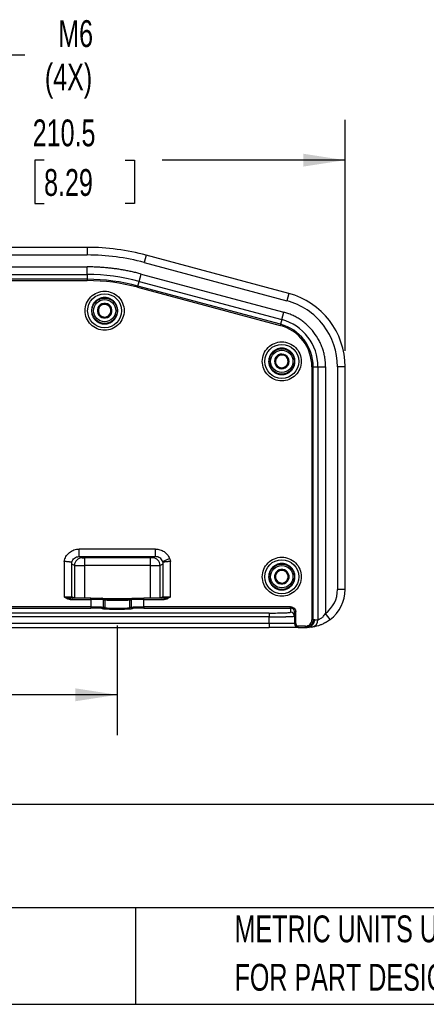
# Model space of a CAD drawing. Header units: millimetres. Extents: x 32 to 1440, y 32 to 1048.
# Tile 4 of 30: x 557 to 718, y 32 to 420. Entities that reach past the tile are written whole.
import ezdxf

# ---------------------------------------------------------------- set-up
doc = ezdxf.new("R2010")
doc.units = ezdxf.units.MM
doc.header["$LTSCALE"] = 5
doc.layers.add('DIMENSIONS', color=140, linetype='Continuous', lineweight=25)
doc.layers.add('TEXT', color=140, linetype='Continuous', lineweight=25)
doc.styles.add('SLDTEXTSTYLE0', font='TXT', dxfattribs={"width": 0.7})
doc.dimstyles.new('SLDDIMSTYLE0', dxfattribs={"dimtxt": 10.790039, "dimasz": 16.51, "dimexe": 0, "dimexo": 0.0625, "dimgap": 2.69751, "dimtad": 0, "dimtih": 1, "dimtoh": 1, "dimrnd": 1e-09, "dimzin": 4, "dimdsep": 46, "dimtxsty": 'SLDTEXTSTYLE0', "dimsah": 1, "dimcen": 0.09, "dimadec": 0, "dimazin": 1, "dimtfac": 1, "dimtofl": 0, "dimtmove": 0, "dimatfit": 3, "dimfxl": 0, "dimfrac": 2, "dimtolj": 1, "dimtzin": 12, "dimarcsym": 0})
doc.dimstyles.new('SLDDIMSTYLE6', dxfattribs={"dimtxt": 10.790039, "dimasz": 16.51, "dimexe": 0, "dimexo": 0.0625, "dimgap": 2.69751, "dimtad": 0, "dimtih": 1, "dimtoh": 1, "dimrnd": 1e-09, "dimzin": 12, "dimdsep": 46, "dimtxsty": 'SLDTEXTSTYLE0', "dimsah": 1, "dimcen": 0.09, "dimadec": 0, "dimazin": 3, "dimtfac": 1, "dimtofl": 0, "dimtmove": 0, "dimatfit": 3, "dimfxl": 0, "dimfrac": 2, "dimtolj": 1, "dimtzin": 12, "dimarcsym": 0})
doc.dimstyles.new('SLDDIMSTYLE7', dxfattribs={"dimtxt": 10.790039, "dimasz": 16.51, "dimexe": 0, "dimexo": 0.0625, "dimgap": 2.69751, "dimtad": 0, "dimtih": 1, "dimtoh": 1, "dimrnd": 1e-09, "dimzin": 12, "dimdsep": 46, "dimtxsty": 'SLDTEXTSTYLE0', "dimsah": 1, "dimcen": 0, "dimadec": 0, "dimazin": 3, "dimtfac": 1, "dimtofl": 0, "dimtmove": 0, "dimatfit": 3, "dimfxl": 0, "dimfrac": 2, "dimtolj": 1, "dimtzin": 12, "dimarcsym": 0})

# ---------------------------------------------------------------- blocks, each defined once
blk = doc.blocks.new('SW_NOTE_0_2')
at = {"layer": 'TEXT', "color": 0, "insert": (0, 10.23), "char_height": 7.9375, "attachment_point": 1, "style": 'SLDTEXTSTYLE0'}
blk.add_mtext('IDEM CONTROL PANEL, TWO-HAND SAFETY, DIE-CAST ALUMINUM, (2) TOUCH SWITCHES, ZERO FORCE, BLACK/BLACK, LED,', dxfattribs=at)
blk = doc.blocks.new('SW_NOTE_0_8')
at = {"layer": 'TEXT', "color": 0, "char_height": 10.5833, "attachment_point": 1, "style": 'SLDTEXTSTYLE0'}
for s, insert in [('METRIC UNITS USED', (0, 13.64)), ('FOR PART DESIGN', (0, -5.47))]:
    blk.add_mtext(s, dxfattribs=dict(at, insert=insert))
blk = doc.blocks.new('_D_16')
at = {"layer": 'DIMENSIONS'}
for p, q in [((475.56, 298.17), (475.56, 380.83)), ((686.06, 289.74), (686.06, 380.83)), ((475.56, 364.95), (552.52, 364.95)), ((567.14, 364.95), (563.51, 364.95)), ((563.51, 364.95), (563.51, 347.8)), ((599.2, 364.95), (602.82, 364.95)), ((602.82, 364.95), (602.82, 347.8)), ((686.06, 364.95), (613.82, 364.95)), ((563.51, 347.8), (567.14, 347.8)), ((602.82, 347.8), (599.2, 347.8))]:
    blk.add_line(p, q, dxfattribs=at)
for points in [[(475.56, 364.95), (492.07, 362.41), (492.07, 367.49)], [(686.06, 364.95), (669.55, 367.49), (669.55, 362.41)]]:
    blk.add_solid(points, dxfattribs=at)
at = {"layer": 'DIMENSIONS', "char_height": 10.583, "attachment_point": 1, "style": 'SLDTEXTSTYLE0'}
for s, insert in [('210.5', (562.65, 381.01)), ('8.29', (567.14, 361.44))]:
    blk.add_mtext(s, dxfattribs=dict(at, insert=insert))
blk = doc.blocks.new('_D_17')
at = {"layer": 'DIMENSIONS'}
for p, q in [((476.72, 288.02), (531.72, 406.57)), ((531.72, 406.57), (559.5, 406.57))]:
    blk.add_line(p, q, dxfattribs=at)
blk.add_solid([(476.72, 288.02), (485.97, 301.93), (481.36, 304.07)], dxfattribs=at)
at = {"layer": 'DIMENSIONS', "char_height": 10.583, "attachment_point": 1, "style": 'SLDTEXTSTYLE0'}
for s, insert in [('M6', (572.73, 420.21)), ('(4X)', (567.44, 403.06))]:
    blk.add_mtext(s, dxfattribs=dict(at, insert=insert))
blk = doc.blocks.new('_D_18')
at = {"layer": 'DIMENSIONS'}
for p, q in [((286.06, 181.27), (286.06, 138.05)), ((596.06, 181.27), (596.06, 138.05)), ((286.06, 153.92), (408.82, 153.92)), ((423.44, 153.92), (419.82, 153.92)), ((419.82, 153.92), (419.82, 136.77)), ((464.48, 153.92), (468.1, 153.92)), ((468.1, 153.92), (468.1, 136.77)), ((596.06, 153.92), (479.1, 153.92)), ((419.82, 136.77), (423.44, 136.77)), ((468.1, 136.77), (464.48, 136.77))]:
    blk.add_line(p, q, dxfattribs=at)
for points in [[(286.06, 153.92), (302.57, 151.38), (302.57, 156.46)], [(596.06, 153.92), (579.55, 156.46), (579.55, 151.38)]]:
    blk.add_solid(points, dxfattribs=at)
at = {"layer": 'DIMENSIONS', "char_height": 10.583, "attachment_point": 1, "style": 'SLDTEXTSTYLE0'}
for s, insert in [('310.0', (423.44, 169.98)), ('12.20', (423.44, 150.42))]:
    blk.add_mtext(s, dxfattribs=dict(at, insert=insert))

msp = doc.modelspace()

# ---------------------------------------------------------------- linework, layer by layer
for p, q in [((584.209663, 330.525035), (297.907113, 330.525035)), ((584.209663, 330.525035), (584.209663, 327.525035)), ((297.907113, 327.525035), (584.209663, 327.525035)), ((607.503377, 327.458359), (606.72692, 324.560582)), ((663.822959, 312.367572), (607.503377, 327.458359)), ((297.907113, 322.822101), (584.209663, 322.822101)), ((584.209663, 319.823928), (584.209663, 322.822101)), ((606.72692, 324.560582), (663.046502, 309.469795)), ((297.907113, 319.823928), (584.209663, 319.823928)), ((584.209663, 319.823928), (584.209663, 317.916481)), ((604.733727, 317.121884), (605.509711, 320.017896)), ((605.509711, 320.017896), (661.829293, 304.92711)), ((584.209663, 317.916481), (297.907113, 317.916481)), ((297.907113, 317.416786), (584.209663, 317.416786)), ((584.209663, 317.916481), (584.209663, 317.416786)), ((604.240043, 315.279431), (604.110713, 314.796763)), ((604.240043, 315.279431), (604.733727, 317.121884)), ((660.559626, 300.188645), (604.240043, 315.279431)), ((604.733727, 317.121884), (661.053309, 302.031098)), ((604.110713, 314.796763), (660.430295, 299.705976)), ((663.822959, 312.367572), (663.046502, 309.469795)), ((661.053309, 302.031098), (661.829293, 304.92711)), ((660.559626, 300.188645), (660.430295, 299.705976)), ((661.053309, 302.031098), (660.559626, 300.188645)), ((672.950139, 283.389798), (672.950139, 183.525035)), ((673.449834, 283.389798), (672.950139, 283.389798)), ((673.449834, 183.525035), (673.449834, 283.389798)), ((673.449834, 283.389798), (675.357282, 283.389798)), ((675.357282, 283.389798), (675.357282, 183.595738)), ((675.357282, 283.389798), (678.355454, 283.389798)), ((678.355454, 283.389798), (678.355454, 185.998607)), ((683.058388, 283.389798), (683.058388, 195.525035)), ((686.058388, 283.389798), (683.058388, 283.389798)), ((686.058388, 195.525035), (686.058388, 283.389798)), ((611.152737, 211.469724), (580.964039, 211.469724)), ((580.964039, 208.471552), (580.964039, 211.469724)), ((611.152737, 208.471552), (611.152737, 211.469724)), ((575.058388, 206.567801), (575.058388, 192.525035)), ((578.058388, 192.525035), (578.058388, 206.193237)), ((580.964039, 208.471552), (611.152737, 208.471552)), ((580.964039, 208.471552), (582.127337, 208.007226)), ((608.993245, 207.975348), (583.123531, 207.975348)), ((583.123531, 207.975348), (583.123531, 204.977176)), ((608.993245, 207.975348), (608.993245, 204.977176)), ((611.152737, 208.471552), (609.989439, 208.007226)), ((613.957617, 206.592936), (616.731586, 207.700156)), ((614.058388, 206.193237), (614.058388, 192.525035)), ((617.058388, 192.525035), (617.058388, 206.567801)), ((579.138753, 205.009053), (578.058388, 205.440277)), ((579.138753, 205.009053), (579.138753, 192.095638)), ((608.993245, 204.977176), (583.123531, 204.977176)), ((583.123531, 204.977176), (583.123531, 192.025035)), ((608.993245, 204.977176), (608.993245, 192.025035)), ((614.058388, 205.440276), (612.978023, 205.009053)), ((612.978023, 192.095638), (612.978023, 205.009053)), ((686.058388, 195.525035), (683.058388, 195.525035)), ((575.058388, 192.525035), (578.058388, 192.525035)), ((577.507878, 192.025035), (577.507878, 191.525035)), ((585.582746, 192.025035), (577.507878, 192.025035)), ((577.507878, 191.525035), (585.582746, 191.525035)), ((579.138753, 192.095638), (578.063727, 192.52473)), ((578.37673, 192.06169), (578.560298, 192.025037)), ((579.138753, 192.095638), (579.143535, 192.025035)), ((585.582746, 191.525035), (585.582746, 192.025035)), ((585.582746, 191.525035), (585.582746, 188.645124)), ((590.455506, 191.525035), (585.582746, 191.525035)), ((590.203599, 191.984067), (601.913177, 191.984067)), ((590.764671, 191.762841), (590.250976, 191.96788)), ((590.56372, 188.501676), (590.56372, 191.503505)), ((590.56372, 191.503505), (591.077415, 191.298466)), ((591.077415, 191.298466), (591.077415, 188.296637)), ((596.058388, 191.622836), (596.058388, 191.123141)), ((601.039362, 191.298466), (601.553056, 191.503505)), ((601.039362, 188.296637), (601.039362, 191.298466)), ((601.8658, 191.96788), (601.352105, 191.762841)), ((601.553056, 191.503505), (601.553056, 188.501676)), ((606.53403, 191.525035), (601.66127, 191.525035)), ((606.53403, 191.525035), (606.53403, 192.025035)), ((614.608898, 192.025035), (606.53403, 192.025035)), ((606.53403, 188.645124), (606.53403, 191.525035)), ((606.53403, 191.525035), (614.608898, 191.525035)), ((612.978023, 192.095638), (612.973241, 192.025035)), ((614.053049, 192.52473), (612.978023, 192.095638)), ((614.05839, 192.525035), (614.053049, 192.52473)), ((614.058388, 192.525035), (617.058388, 192.525035)), ((614.608898, 192.025035), (614.608898, 191.525035)), ((585.582746, 188.645124), (520.558388, 188.645124)), ((520.558388, 188.145428), (585.582746, 188.145428)), ((585.582746, 188.645124), (585.582746, 188.145428)), ((590.065622, 188.001981), (590.579317, 187.796942)), ((591.077415, 188.296637), (590.56372, 188.501676)), ((596.058388, 188.121312), (596.058388, 187.621617)), ((601.553056, 188.501676), (601.039362, 188.296637)), ((601.537459, 187.796942), (602.051154, 188.001981)), ((664.558388, 188.645124), (606.53403, 188.645124)), ((606.53403, 188.645124), (606.53403, 188.145428)), ((606.53403, 188.145428), (664.558388, 188.145428)), ((664.558388, 188.145428), (664.558388, 188.645124)), ((664.558388, 188.145428), (664.558388, 186.484255)), ((666.058388, 186.643905), (666.058388, 182.025035)), ((666.058388, 186.643905), (666.558388, 186.643905)), ((666.558388, 182.025035), (666.558388, 186.643905)), ((656.058388, 186.187428), (529.058388, 186.187428)), ((656.058388, 184.688342), (529.058388, 184.688342)), ((656.058388, 186.187428), (656.058388, 184.688342)), ((656.058388, 182.025035), (656.058388, 184.688342)), ((673.449834, 183.525035), (672.950139, 183.525035)), ((674.05656, 183.525035), (673.449834, 183.525035)), ((680.179721, 183.617), (678.355454, 185.998607)), ((656.058388, 182.025035), (529.058388, 182.025035)), ((529.058388, 180.525035), (656.058388, 180.525035)), ((666.058388, 182.025035), (656.058388, 182.025035)), ((656.058388, 182.025035), (656.058388, 180.525035)), ((666.558388, 182.025035), (666.058388, 182.025035)), ((670.448615, 181.025035), (667.558388, 181.025035)), ((667.558388, 180.525035), (667.558388, 181.025035)), ((667.558388, 180.525035), (670.448615, 180.525035)), ((670.448615, 180.525035), (670.448615, 181.025035)), ((670.448615, 180.525035), (671.058388, 180.525035)), ((671.058388, 180.525035), (671.6036, 180.575055)), ((671.603945, 180.575119), (671.852622, 180.546093))]:
    msp.add_line(p, q)
at = {"flags": 128}
for points in [[(590.142256, 191.997485), (590.162983, 191.993859), (590.250976, 191.96788)], [(601.8658, 191.96788), (601.953793, 191.993859), (602.051154, 192.0032)]]:
    msp.add_lwpolyline(points, dxfattribs=at)
for centre, radius in [((591.058388, 305.525035), 6.7), ((591.058388, 305.525035), 5), ((591.058388, 305.525035), 4.4), ((661.058388, 285.525035), 6.7), ((661.058388, 285.525035), 5), ((661.058388, 285.525035), 4.4), ((661.058388, 200.525035), 6.7), ((661.058388, 200.525035), 5), ((661.058388, 200.525035), 4.4)]:
    msp.add_circle(centre, radius)
for centre, radius, start, end in [((584.209663, 240.525035), 90, 75, 90), ((584.209663, 240.525035), 79.298894, 75, 90), ((584.209663, 240.525035), 77.391446, 75, 90), ((656.058388, 283.389798), 30, 0, 75), ((591.058388, 305.525035), 2.886751, 96.98986306, 156.98986306), ((591.058388, 305.525035), 2.5, 126.98986306, 186.98986306), ((591.058388, 305.525035), 2.5, 66.98986306, 126.98986306), ((591.058388, 305.525035), 2.886751, 36.98986306, 96.98986306), ((591.058388, 305.525035), 2.5, 6.98986306, 66.98986306), ((591.058388, 305.525035), 2.886751, 336.98986306, 36.98986306), ((591.058388, 305.525035), 2.886751, 156.98986306, 216.98986306), ((591.058388, 305.525035), 2.5, 186.98986306, 246.98986306), ((591.058388, 305.525035), 2.886751, 216.98986306, 276.98986306), ((591.058388, 305.525035), 2.5, 246.98986306, 306.98986306), ((591.058388, 305.525035), 2.886751, 276.98986306, 336.98986306), ((591.058388, 305.525035), 2.5, 306.98986306, 6.98986306), ((656.058388, 283.389798), 17.391446, 0, 75), ((656.058388, 283.389798), 19.298894, 0, 75), ((661.058388, 285.525035), 2.886751, 118.78150508, 178.78150508), ((661.058388, 285.525035), 2.5, 88.78150508, 148.78150508), ((661.058388, 285.525035), 2.886751, 58.78150508, 118.78150508), ((661.058388, 285.525035), 2.5, 28.78150508, 88.78150508), ((661.058388, 285.525035), 2.886751, 358.78150508, 58.78150508), ((661.058388, 285.525035), 2.886751, 178.78150508, 238.78150508), ((661.058388, 285.525035), 2.5, 148.78150508, 208.78150508), ((661.058388, 285.525035), 2.5, 208.78150508, 268.78150508), ((661.058388, 285.525035), 2.5, 268.78150508, 328.78150508), ((661.058388, 285.525035), 2.886751, 298.78150508, 358.78150508), ((661.058388, 285.525035), 2.5, 328.78150508, 28.78150508), ((661.058388, 285.525035), 2.886751, 238.78150508, 298.78150508), ((582.142844, 205.003168), 3.004097, 90.29576786, 179.88776178), ((609.973932, 205.003168), 3.004097, 0.11223822, 89.70423214), ((661.058388, 200.525035), 2.886751, 96.98986306, 156.98986306), ((661.058388, 200.525035), 2.5, 126.98986306, 186.98986306), ((661.058388, 200.525035), 2.5, 66.98986306, 126.98986306), ((661.058388, 200.525035), 2.886751, 36.98986306, 96.98986306), ((661.058388, 200.525035), 2.5, 6.98986306, 66.98986306), ((661.058388, 200.525035), 2.886751, 336.98986306, 36.98986306), ((661.058388, 200.525035), 2.886751, 156.98986306, 216.98986306), ((661.058388, 200.525035), 2.5, 186.98986306, 246.98986306), ((661.058388, 200.525035), 2.886751, 216.98986306, 276.98986306), ((661.058388, 200.525035), 2.5, 246.98986306, 306.98986306), ((661.058388, 200.525035), 2.886751, 276.98986306, 336.98986306), ((661.058388, 200.525035), 2.5, 306.98986306, 6.98986306), ((671.058388, 195.525035), 15, 307.45144304, 0), ((578.558388, 192.525035), 0.5, 180, 270), ((590.065858, 191.505708), 0.497867, 359.74645345, 68.17192858), ((590.579856, 191.300873), 0.497564, 359.72276528, 68.19561675), ((601.537224, 191.300669), 0.497867, 111.82807142, 180.25354655), ((602.050615, 191.505913), 0.497564, 111.80438325, 180.27723472), ((613.558388, 192.525035), 0.5, 270, 0), ((590.063038, 188.502657), 0.500683, 270.29576786, 359.8877618), ((590.576733, 188.297618), 0.500683, 270.29576786, 359.88776178), ((601.540043, 188.297618), 0.500683, 180.11223822, 269.70423214), ((602.053738, 188.502657), 0.500683, 180.11223822, 269.70423214), ((664.558845, 184.984711), 1.499543, 0.01746216, 90.01745152), ((671.057186, 183.524238), 2.999375, 280.49653239, 0.01522425), ((672.358449, 183.594492), 2.998833, 276.23783649, 0.02380405), ((667.558388, 182.025035), 1.5, 180, 270)]:
    msp.add_arc(centre, radius, start, end)
for points in [[(606.72692, 324.560582), (599.383053, 326.528365), (591.812594, 327.525035), (584.209663, 327.525035)], [(604.110713, 314.796763), (597.620106, 316.535916), (590.929234, 317.416786), (584.209663, 317.416786)], [(590.707088, 308.390331), (590.322794, 308.10085), (589.554204, 307.52189), (588.785614, 306.942929), (588.401319, 306.653448)], [(593.715457, 304.396621), (593.656907, 304.87417), (593.539807, 305.829269), (593.422707, 306.784368), (593.364157, 307.261917)], [(588.401319, 306.653448), (588.459869, 306.175899), (588.576969, 305.2208), (588.694069, 304.265702), (588.752619, 303.788152)], [(588.752619, 303.788152), (589.195463, 303.600083), (590.081153, 303.223945), (590.966843, 302.847807), (591.409688, 302.659738)], [(591.409688, 302.659738), (591.793982, 302.949219), (592.562572, 303.52818), (593.331162, 304.10714), (593.715457, 304.396621)], [(659.668502, 288.055163), (659.419133, 287.643706), (658.920396, 286.820792), (658.421658, 285.997879), (658.172289, 285.586422)], [(662.5546, 287.993776), (662.073584, 288.004007), (661.111551, 288.024469), (660.149518, 288.044932), (659.668502, 288.055163)], [(663.944487, 285.463647), (663.712839, 285.885335), (663.249543, 286.728712), (662.786248, 287.572088), (662.5546, 287.993776)], [(658.172289, 285.586422), (658.403937, 285.164734), (658.867233, 284.321358), (659.330528, 283.477982), (659.562176, 283.056294)], [(659.562176, 283.056294), (660.043192, 283.046062), (661.005225, 283.0256), (661.967258, 283.005138), (662.448274, 282.994906)], [(578.058388, 206.193237), (578.058388, 206.228211), (578.054352, 206.246444), (578.045359, 206.24761)], [(614.071407, 206.247608), (614.040584, 206.364914), (614.002574, 206.480305), (613.957617, 206.592936)], [(614.071417, 206.24761), (614.062424, 206.246444), (614.058388, 206.228211), (614.058388, 206.193237)], [(616.731586, 207.700156), (616.877456, 207.3347), (616.987082, 206.954845), (617.058388, 206.567801)], [(660.707088, 203.390331), (660.322794, 203.10085), (659.554204, 202.52189), (658.785614, 201.942929), (658.401319, 201.653448)], [(663.364157, 202.261917), (662.921313, 202.449986), (662.035623, 202.826124), (661.149933, 203.202262), (660.707088, 203.390331)], [(663.715457, 199.396621), (663.656907, 199.87417), (663.539807, 200.829269), (663.422707, 201.784368), (663.364157, 202.261917)], [(658.401319, 201.653448), (658.459869, 201.175899), (658.576969, 200.2208), (658.694069, 199.265702), (658.752619, 198.788152)], [(661.409688, 197.659738), (661.793982, 197.949219), (662.562572, 198.52818), (663.331162, 199.10714), (663.715457, 199.396621)], [(678.355454, 185.998607), (681.319681, 188.26915), (683.058388, 191.791135), (683.058388, 195.525035)], [(590.56372, 191.503505), (590.543555, 191.510682), (590.507368, 191.517858), (590.455506, 191.525035)], [(601.66127, 191.525035), (601.609408, 191.517858), (601.573221, 191.510682), (601.553056, 191.503505)], [(602.051154, 192.0032), (602.069562, 192.010548), (602.102807, 192.01785), (602.150561, 192.025035)], [(674.05656, 183.525035), (674.491417, 183.525035), (674.926265, 183.548741), (675.357282, 183.595738)]]:
    msp.add_open_spline(points, degree=3)
for points, knots in [([(605.509711, 320.017896), (605.220121, 320.094518), (604.641111, 320.247717), (603.769709, 320.465453), (602.89657, 320.674254), (602.021462, 320.873265), (601.144447, 321.062713), (600.26551, 321.242538), (599.384654, 321.412755), (598.501879, 321.573361), (597.617184, 321.724357), (596.73057, 321.865743), (595.842036, 321.997518), (594.655234, 322.160339), (593.169017, 322.339608), (591.382167, 322.515636), (589.592716, 322.652732), (587.800671, 322.749946), (586.006031, 322.810827), (584.808646, 322.818342), (584.209663, 322.822101)], [0, 0, 0, 0, 0.0417105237, 0.0833965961, 0.1250631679, 0.1667151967, 0.2083576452, 0.2499954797, 0.291633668, 0.3332771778, 0.3749309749, 0.4166000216, 0.4582892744, 0.5000036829, 0.583399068, 0.6667164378, 0.74999548, 0.8332759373, 0.9165975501, 1, 1, 1, 1]), ([(591.058388, 297.825035), (589.016279, 297.825035), (587.057655, 298.636323), (584.169677, 301.524302), (583.358388, 303.482925), (583.358388, 307.567144), (584.169677, 309.525768), (587.057655, 312.413746), (589.016279, 313.225035), (591.058388, 313.225035)], [0, 0, 0, 0, 0.25, 0.25, 0.5, 0.5, 0.75, 0.75, 1, 1, 1, 1]), ([(591.058388, 313.225035), (593.100497, 313.225035), (595.059121, 312.413746), (597.947099, 309.525768), (598.758388, 307.567144), (598.758388, 303.482925), (597.947099, 301.524302), (595.059121, 298.636323), (593.100497, 297.825035), (591.058388, 297.825035)], [0, 0, 0, 0, 0.25, 0.25, 0.5, 0.5, 0.75, 0.75, 1, 1, 1, 1]), ([(591.058388, 310.725035), (590.979045, 310.723993), (590.820504, 310.721912), (590.583239, 310.705012), (590.3469, 310.678006), (590.024416, 310.625859), (589.619264, 310.530541), (589.134852, 310.365275), (588.662321, 310.150203), (588.050836, 309.793017), (587.355095, 309.228141), (586.679752, 308.396593), (586.196926, 307.464648), (585.918317, 306.495502), (585.829295, 305.525035), (585.918317, 304.554567), (586.196926, 303.585421), (586.679752, 302.653476), (587.355095, 301.821929), (588.050699, 301.257162), (588.662164, 300.899949), (589.134525, 300.684915), (589.619099, 300.51961), (590.049907, 300.418095), (590.425137, 300.360648), (590.741138, 300.33058), (590.952559, 300.326885), (591.058388, 300.325035)], [0, 0, 0, 0, 0.0145860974, 0.0291456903, 0.0437093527, 0.0583076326, 0.0891876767, 0.1200998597, 0.1522675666, 0.1844675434, 0.2501169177, 0.3157662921, 0.3800514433, 0.4417706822, 0.5000018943, 0.5582331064, 0.6199523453, 0.6842374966, 0.7498868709, 0.8155362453, 0.8477039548, 0.8799039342, 0.9107839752, 0.9416961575, 0.9611356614, 0.9805460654, 1, 1, 1, 1]), ([(590.707088, 308.390331), (591.147975, 308.203093), (591.590495, 308.015162), (592.480751, 307.637085), (592.923271, 307.449154), (593.364157, 307.261917)], [0, 0, 0, 0, 0.5, 0.5, 1, 1, 1, 1]), ([(591.058388, 300.325035), (591.137731, 300.326076), (591.296272, 300.328157), (591.533537, 300.345058), (591.769876, 300.372063), (592.09236, 300.42421), (592.497512, 300.519529), (592.981924, 300.684794), (593.454455, 300.899866), (594.06594, 301.257052), (594.761681, 301.821928), (595.437024, 302.653476), (595.91985, 303.585421), (596.198459, 304.554567), (596.287481, 305.525035), (596.198459, 306.495502), (595.91985, 307.464648), (595.437024, 308.396593), (594.761681, 309.228141), (594.066077, 309.792907), (593.454612, 310.15012), (592.982251, 310.365155), (592.497677, 310.530459), (592.066869, 310.631974), (591.691639, 310.689421), (591.375638, 310.719489), (591.164217, 310.723185), (591.058388, 310.725035)], [0, 0, 0, 0, 0.0145860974, 0.0291456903, 0.0437093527, 0.0583076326, 0.0891876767, 0.1200998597, 0.1522675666, 0.1844675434, 0.2501169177, 0.3157662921, 0.3800514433, 0.4417706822, 0.5000018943, 0.5582331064, 0.6199523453, 0.6842374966, 0.7498868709, 0.8155362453, 0.8477039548, 0.8799039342, 0.9107839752, 0.9416961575, 0.9611356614, 0.9805460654, 1, 1, 1, 1]), ([(683.058388, 283.389798), (683.058388, 289.33319), (681.097036, 295.111146), (673.86082, 304.541567), (668.787379, 307.931532), (663.046502, 309.469795)], [0, 0, 0, 0, 0.5, 0.5, 1, 1, 1, 1]), ([(678.355454, 283.389798), (678.354642, 283.534818), (678.353019, 283.824698), (678.339866, 284.25917), (678.318863, 284.692999), (678.289244, 285.126185), (678.251213, 285.558727), (678.204717, 285.990625), (678.149766, 286.421883), (678.019694, 287.305355), (677.755818, 288.632371), (677.254355, 290.390456), (676.604497, 292.118059), (675.531751, 294.375844), (673.832797, 297.028582), (671.710289, 299.356093), (669.807103, 300.97667), (668.30672, 302.051423), (666.73818, 302.990978), (665.394677, 303.653313), (664.30457, 304.112239), (663.490924, 304.417307), (662.666534, 304.692696), (662.108522, 304.84893), (661.829293, 304.92711)], [0, 0, 0, 0, 0.0149126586, 0.0298089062, 0.0446943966, 0.0595747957, 0.0744557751, 0.0893430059, 0.104242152, 0.1191588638, 0.1811704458, 0.2432001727, 0.3069641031, 0.3707459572, 0.5000027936, 0.6292596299, 0.693023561, 0.7568054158, 0.8188169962, 0.8808467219, 0.9106542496, 0.9404187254, 0.9701855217, 1, 1, 1, 1]), ([(672.950139, 283.389798), (672.950139, 287.108105), (671.723077, 290.722912), (667.195953, 296.622776), (664.021904, 298.743607), (660.430295, 299.705976)], [0, 0, 0, 0, 0.5, 0.5, 1, 1, 1, 1]), ([(661.058388, 277.825035), (659.016279, 277.825035), (657.057655, 278.636323), (654.169677, 281.524302), (653.358388, 283.482925), (653.358388, 287.567144), (654.169677, 289.525768), (657.057655, 292.413746), (659.016279, 293.225035), (661.058388, 293.225035)], [0, 0, 0, 0, 0.25, 0.25, 0.5, 0.5, 0.75, 0.75, 1, 1, 1, 1]), ([(661.058388, 293.225035), (663.100497, 293.225035), (665.059121, 292.413746), (667.947099, 289.525768), (668.758388, 287.567144), (668.758388, 283.482925), (667.947099, 281.524302), (665.059121, 278.636323), (663.100497, 277.825035), (661.058388, 277.825035)], [0, 0, 0, 0, 0.25, 0.25, 0.5, 0.5, 0.75, 0.75, 1, 1, 1, 1]), ([(661.058388, 290.725035), (660.979045, 290.723993), (660.820504, 290.721912), (660.583239, 290.705012), (660.3469, 290.678006), (660.024416, 290.625859), (659.619264, 290.530541), (659.134852, 290.365275), (658.662321, 290.150203), (658.050836, 289.793017), (657.355095, 289.228141), (656.679752, 288.396593), (656.196926, 287.464648), (655.918317, 286.495502), (655.829295, 285.525035), (655.918317, 284.554567), (656.196926, 283.585421), (656.679752, 282.653476), (657.355095, 281.821929), (658.050699, 281.257162), (658.662164, 280.899949), (659.134525, 280.684915), (659.619099, 280.51961), (660.049907, 280.418095), (660.425137, 280.360648), (660.741138, 280.33058), (660.952559, 280.326885), (661.058388, 280.325035)], [0, 0, 0, 0, 0.0145860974, 0.0291456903, 0.0437093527, 0.0583076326, 0.0891876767, 0.1200998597, 0.1522675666, 0.1844675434, 0.2501169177, 0.3157662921, 0.3800514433, 0.4417706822, 0.5000018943, 0.5582331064, 0.6199523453, 0.6842374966, 0.7498868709, 0.8155362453, 0.8477039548, 0.8799039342, 0.9107839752, 0.9416961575, 0.9611356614, 0.9805460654, 1, 1, 1, 1]), ([(661.058388, 280.325035), (661.137731, 280.326076), (661.296272, 280.328157), (661.533537, 280.345058), (661.769876, 280.372063), (662.09236, 280.42421), (662.497512, 280.519529), (662.981924, 280.684794), (663.454455, 280.899866), (664.06594, 281.257052), (664.761681, 281.821928), (665.437024, 282.653476), (665.91985, 283.585421), (666.198459, 284.554567), (666.287481, 285.525035), (666.198459, 286.495502), (665.91985, 287.464648), (665.437024, 288.396593), (664.761681, 289.228141), (664.066077, 289.792907), (663.454612, 290.15012), (662.982251, 290.365155), (662.497677, 290.530459), (662.066869, 290.631974), (661.691639, 290.689421), (661.375638, 290.719489), (661.164217, 290.723185), (661.058388, 290.725035)], [0, 0, 0, 0, 0.0145860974, 0.0291456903, 0.0437093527, 0.0583076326, 0.0891876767, 0.1200998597, 0.1522675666, 0.1844675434, 0.2501169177, 0.3157662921, 0.3800514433, 0.4417706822, 0.5000018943, 0.5582331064, 0.6199523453, 0.6842374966, 0.7498868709, 0.8155362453, 0.8477039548, 0.8799039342, 0.9107839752, 0.9416961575, 0.9611356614, 0.9805460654, 1, 1, 1, 1]), ([(663.944487, 285.463647), (663.696221, 285.05401), (663.447035, 284.642855), (662.945726, 283.815699), (662.696541, 283.404544), (662.448274, 282.994906)], [0, 0, 0, 0, 0.5, 0.5, 1, 1, 1, 1]), ([(575.05839, 206.5678), (575.184053, 207.249619), (575.429278, 207.908916), (576.130498, 209.104869), (576.586112, 209.641307), (577.65388, 210.527525), (578.265683, 210.877228), (579.573048, 211.348344), (580.268195, 211.469724), (580.964039, 211.469724)], [0, 0, 0, 0, 0.25, 0.25, 0.5, 0.5, 0.75, 0.75, 1, 1, 1, 1]), ([(611.152737, 211.469724), (611.749794, 211.469724), (612.346429, 211.380591), (613.486998, 211.03184), (614.030747, 210.772267), (615.017722, 210.105379), (615.460819, 209.69815), (616.20756, 208.771666), (616.511095, 208.252564), (616.731586, 207.700156)], [0, 0, 0, 0, 0.25, 0.25, 0.5, 0.5, 0.75, 0.75, 1, 1, 1, 1]), ([(578.045359, 206.24761), (578.038898, 206.248467), (578.025787, 206.250205), (577.992319, 206.254733), (577.947536, 206.260693), (577.889692, 206.268231), (577.81837, 206.277306), (577.732865, 206.287931), (577.632652, 206.300102), (577.517277, 206.31382), (577.386415, 206.329086), (577.239853, 206.345894), (577.017057, 206.371118), (576.66399, 206.410204), (576.17357, 206.461196), (575.682966, 206.509197), (575.316067, 206.543909), (575.125692, 206.56156), (575.058388, 206.567801)], [0, 0, 0, 0, 0.0396582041, 0.0804710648, 0.1224410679, 0.1655704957, 0.2098614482, 0.2553158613, 0.3019355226, 0.3497220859, 0.3986770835, 0.4488019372, 0.5000979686, 0.6099766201, 0.7496995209, 0.8709059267, 0.9543608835, 1, 1, 1, 1]), ([(578.045417, 206.247595), (578.128803, 206.564566), (578.264875, 206.867472), (578.629257, 207.412644), (578.856949, 207.655179), (579.380146, 208.053607), (579.675231, 208.209886), (580.301563, 208.419216), (580.63256, 208.472548), (580.964039, 208.471552)], [0, 0, 0, 0, 0.25, 0.25, 0.5, 0.5, 0.75, 0.75, 1, 1, 1, 1]), ([(582.127337, 208.007226), (582.148889, 207.998623), (582.265646, 207.990356), (582.630237, 207.97869), (582.876241, 207.975348), (583.123531, 207.975348)], [0, 0, 0, 0, 0.5, 0.5, 1, 1, 1, 1]), ([(609.989439, 208.007226), (609.986083, 208.006188), (609.979396, 208.00412), (609.959385, 208.001077), (609.932092, 207.998103), (609.883835, 207.99413), (609.802414, 207.989366), (609.673025, 207.984374), (609.519183, 207.980297), (609.34953, 207.977445), (609.172185, 207.975663), (609.052919, 207.975453), (608.993245, 207.975348)], [0, 0, 0, 0, 0.0605237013, 0.120602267, 0.1807222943, 0.2413693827, 0.3706223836, 0.5002115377, 0.6294353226, 0.7589961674, 0.8794146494, 1, 1, 1, 1]), ([(613.957617, 206.592936), (613.737125, 207.145345), (613.345936, 207.62823), (612.353493, 208.292936), (611.754326, 208.47336), (611.152737, 208.471552)], [0, 0, 0, 0, 0.5, 0.5, 1, 1, 1, 1]), ([(617.058388, 206.567801), (617.013103, 206.563613), (616.891181, 206.55234), (616.661914, 206.530765), (616.34246, 206.500356), (615.908153, 206.457522), (615.4529, 206.410226), (615.050876, 206.365701), (614.751498, 206.331623), (614.518217, 206.304299), (614.336137, 206.282122), (614.20349, 206.265259), (614.112865, 206.253176), (614.084994, 206.249433), (614.071417, 206.24761)], [0, 0, 0, 0, 0.0307135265, 0.0826898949, 0.1559164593, 0.2503753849, 0.3901215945, 0.5000277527, 0.5931426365, 0.6823303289, 0.7675992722, 0.8489592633, 0.9264217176, 1, 1, 1, 1]), ([(661.058388, 192.825035), (659.016279, 192.825035), (657.057655, 193.636323), (654.169677, 196.524302), (653.358388, 198.482925), (653.358388, 202.567144), (654.169677, 204.525768), (657.057655, 207.413746), (659.016279, 208.225035), (661.058388, 208.225035)], [0, 0, 0, 0, 0.25, 0.25, 0.5, 0.5, 0.75, 0.75, 1, 1, 1, 1]), ([(661.058388, 208.225035), (663.100497, 208.225035), (665.059121, 207.413746), (667.947099, 204.525768), (668.758388, 202.567144), (668.758388, 198.482925), (667.947099, 196.524302), (665.059121, 193.636323), (663.100497, 192.825035), (661.058388, 192.825035)], [0, 0, 0, 0, 0.25, 0.25, 0.5, 0.5, 0.75, 0.75, 1, 1, 1, 1]), ([(579.138753, 205.009053), (579.145843, 205.008452), (579.159948, 205.007257), (579.194422, 205.005515), (579.238008, 205.003823), (579.291216, 205.002184), (579.353324, 205.000596), (579.423922, 204.999061), (579.502506, 204.997577), (579.588591, 204.996146), (579.681681, 204.994766), (579.781285, 204.993439), (579.88691, 204.992164), (579.998068, 204.990941), (580.114276, 204.989769), (580.235061, 204.98865), (580.359955, 204.987583), (580.488503, 204.986568), (580.62026, 204.985605), (580.754794, 204.984694), (580.891688, 204.983835), (581.030538, 204.983028), (581.170954, 204.982273), (581.312565, 204.98157), (581.455012, 204.980919), (581.597957, 204.98032), (581.741075, 204.979773), (581.884059, 204.979279), (582.026622, 204.978836), (582.16849, 204.978445), (582.309409, 204.978107), (582.449139, 204.97782), (582.587459, 204.977585), (582.724164, 204.977403), (582.859064, 204.977273), (582.991986, 204.977191), (583.079936, 204.977181), (583.123531, 204.977176)], [0, 0, 0, 0, 0.03510278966, 0.06982139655, 0.10415581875, 0.13810605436, 0.17167210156, 0.20485395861, 0.23765162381, 0.27006509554, 0.30209437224, 0.33373945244, 0.36500033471, 0.39587701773, 0.42636950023, 0.45647778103, 0.48620185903, 0.51554173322, 0.54449740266, 0.57306886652, 0.60125612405, 0.62905917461, 0.65647801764, 0.68351265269, 0.71016307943, 0.73642929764, 0.76231130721, 0.78780910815, 0.81292270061, 0.83765208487, 0.86199726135, 0.88595823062, 0.90953499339, 0.93272755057, 0.9555359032, 0.97796005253, 1, 1, 1, 1]), ([(608.993245, 204.977176), (609.059887, 204.977188), (609.194931, 204.977212), (609.399618, 204.977402), (609.608465, 204.977702), (609.820788, 204.978126), (610.035816, 204.978669), (610.252688, 204.979334), (610.470451, 204.980118), (610.688063, 204.981023), (610.904388, 204.982049), (611.118202, 204.983195), (611.328193, 204.984461), (611.532966, 204.985848), (611.731046, 204.987355), (611.920887, 204.988983), (612.100883, 204.990732), (612.269371, 204.9926), (612.424648, 204.99459), (612.564995, 204.9967), (612.688633, 204.99893), (612.793979, 205.00128), (612.878755, 205.003753), (612.943491, 205.006341), (612.966448, 205.008144), (612.978023, 205.009053)], [0, 0, 0, 0, 0.0336930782, 0.0682757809, 0.1037481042, 0.1401100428, 0.1773615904, 0.2155027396, 0.2545334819, 0.2944538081, 0.3352637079, 0.3769631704, 0.4195521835, 0.4630307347, 0.5073988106, 0.552656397, 0.5988034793, 0.6458400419, 0.6937660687, 0.7425815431, 0.7922864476, 0.8428807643, 0.8943644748, 0.9467375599, 1, 1, 1, 1]), ([(661.058388, 205.725035), (660.979045, 205.723993), (660.820504, 205.721912), (660.583239, 205.705012), (660.3469, 205.678006), (660.024416, 205.625859), (659.619264, 205.530541), (659.134852, 205.365275), (658.662321, 205.150203), (658.050836, 204.793017), (657.355095, 204.228141), (656.679752, 203.396593), (656.196926, 202.464648), (655.918317, 201.495502), (655.829295, 200.525035), (655.918317, 199.554567), (656.196926, 198.585421), (656.679752, 197.653476), (657.355095, 196.821929), (658.050699, 196.257162), (658.662164, 195.899949), (659.134525, 195.684915), (659.619099, 195.51961), (660.049907, 195.418095), (660.425137, 195.360648), (660.741138, 195.33058), (660.952559, 195.326885), (661.058388, 195.325035)], [0, 0, 0, 0, 0.0145860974, 0.0291456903, 0.0437093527, 0.0583076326, 0.0891876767, 0.1200998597, 0.1522675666, 0.1844675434, 0.2501169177, 0.3157662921, 0.3800514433, 0.4417706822, 0.5000018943, 0.5582331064, 0.6199523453, 0.6842374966, 0.7498868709, 0.8155362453, 0.8477039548, 0.8799039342, 0.9107839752, 0.9416961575, 0.9611356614, 0.9805460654, 1, 1, 1, 1]), ([(661.058388, 195.325035), (661.137731, 195.326076), (661.296272, 195.328157), (661.533537, 195.345058), (661.769876, 195.372063), (662.09236, 195.42421), (662.497512, 195.519529), (662.981924, 195.684794), (663.454455, 195.899866), (664.06594, 196.257052), (664.761681, 196.821928), (665.437024, 197.653476), (665.91985, 198.585421), (666.198459, 199.554567), (666.287481, 200.525035), (666.198459, 201.495502), (665.91985, 202.464648), (665.437024, 203.396593), (664.761681, 204.228141), (664.066077, 204.792907), (663.454612, 205.15012), (662.982251, 205.365155), (662.497677, 205.530459), (662.066869, 205.631974), (661.691639, 205.689421), (661.375638, 205.719489), (661.164217, 205.723185), (661.058388, 205.725035)], [0, 0, 0, 0, 0.0145860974, 0.0291456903, 0.0437093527, 0.0583076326, 0.0891876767, 0.1200998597, 0.1522675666, 0.1844675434, 0.2501169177, 0.3157662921, 0.3800514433, 0.4417706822, 0.5000018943, 0.5582331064, 0.6199523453, 0.6842374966, 0.7498868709, 0.8155362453, 0.8477039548, 0.8799039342, 0.9107839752, 0.9416961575, 0.9611356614, 0.9805460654, 1, 1, 1, 1]), ([(661.409688, 197.659738), (660.968801, 197.846976), (660.526281, 198.034907), (659.636025, 198.412984), (659.193505, 198.600915), (658.752619, 198.788152)], [0, 0, 0, 0, 0.5, 0.5, 1, 1, 1, 1]), ([(575.058388, 192.525035), (575.512789, 192.40529), (575.959911, 192.286134), (576.578499, 192.144254), (576.778229, 192.102906), (577.158336, 192.043303), (577.336771, 192.025035), (577.507878, 192.025035)], [0, 0, 0, 0, 0.5, 0.5, 0.75, 0.75, 1, 1, 1, 1]), ([(577.507878, 191.525035), (577.281227, 191.525035), (577.060612, 191.561571), (576.627297, 191.680777), (576.417329, 191.763474), (575.812713, 192.047233), (575.435688, 192.28641), (575.058388, 192.525035)], [0, 0, 0, 0, 0.25, 0.25, 0.5, 0.5, 1, 1, 1, 1]), ([(585.582746, 192.025035), (586.602301, 192.025035), (587.591759, 192.025035), (589.185868, 192.025035), (589.743461, 192.025035), (589.970129, 192.025035)], [0, 0, 0, 0, 0.5, 0.5, 1, 1, 1, 1]), ([(590.455506, 191.525035), (590.454589, 191.549499), (590.452789, 191.597543), (590.437563, 191.666781), (590.414744, 191.730724), (590.384863, 191.788568), (590.349557, 191.839815), (590.310125, 191.884237), (590.267844, 191.921841), (590.223853, 191.952824), (590.179166, 191.977538), (590.134653, 191.99644), (590.091046, 192.0101), (590.048941, 192.019023), (590.008806, 192.02414), (589.982733, 192.024743), (589.970129, 192.025035)], [0, 0, 0, 0, 0.0934230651, 0.18346443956, 0.27012349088, 0.35339963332, 0.43329232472, 0.50980106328, 0.5829253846, 0.6526648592, 0.71901909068, 0.78198771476, 0.84157039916, 0.89776684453, 0.95057678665, 1, 1, 1, 1]), ([(590.579317, 191.798161), (590.587546, 191.795293), (590.603954, 191.789574), (590.642226, 191.781074), (590.690421, 191.772673), (590.749509, 191.764373), (590.819231, 191.756175), (590.89965, 191.748077), (590.990767, 191.740081), (591.129868, 191.729287), (591.333925, 191.715993), (591.626221, 191.700681), (591.961132, 191.686315), (592.336722, 191.67308), (592.74712, 191.661163), (593.185976, 191.650767), (593.6484, 191.641929), (594.090742, 191.635312), (594.505492, 191.63047), (594.886496, 191.62705), (595.272616, 191.624627), (595.663824, 191.623114), (595.926523, 191.622929), (596.058388, 191.622836)], [0, 0, 0, 0, 0.0303594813, 0.0605386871, 0.0905976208, 0.1205970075, 0.150597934, 0.1806614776, 0.2108483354, 0.2412184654, 0.3053129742, 0.369466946, 0.4347576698, 0.5001084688, 0.5653915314, 0.6307347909, 0.6948079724, 0.7589409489, 0.8073939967, 0.8554768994, 0.9034386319, 0.951530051, 1, 1, 1, 1]), ([(596.058388, 191.123141), (595.440162, 191.123141), (594.822307, 191.127594), (593.670089, 191.144806), (593.136176, 191.157559), (592.224698, 191.189642), (591.84742, 191.208962), (591.300629, 191.251553), (591.131296, 191.274808), (591.077415, 191.298466)], [0, 0, 0, 0, 0.25, 0.25, 0.5, 0.5, 0.75, 0.75, 1, 1, 1, 1]), ([(596.058388, 191.622836), (596.140921, 191.622873), (596.305499, 191.622945), (596.551315, 191.623536), (596.795184, 191.62448), (597.037101, 191.625812), (597.277063, 191.627523), (597.515069, 191.629615), (597.751115, 191.632088), (598.071173, 191.635986), (598.468225, 191.641927), (598.930505, 191.650761), (599.369515, 191.661159), (599.779797, 191.673072), (600.155528, 191.68631), (600.490347, 191.700671), (600.782776, 191.715988), (601.010088, 191.730799), (601.184366, 191.744805), (601.315116, 191.757761), (601.417884, 191.770982), (601.495165, 191.784459), (601.523324, 191.793582), (601.537459, 191.798161)], [0, 0, 0, 0, 0.0303412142, 0.060502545, 0.0905441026, 0.1205267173, 0.1505115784, 0.1805598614, 0.2107323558, 0.2410891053, 0.3051593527, 0.3692952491, 0.4345745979, 0.4999215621, 0.5652084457, 0.6305630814, 0.694654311, 0.7588115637, 0.8072864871, 0.8553936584, 0.9033816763, 0.9515009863, 1, 1, 1, 1]), ([(601.039362, 191.298466), (600.98548, 191.274808), (600.816147, 191.251553), (600.269357, 191.208962), (599.892078, 191.189642), (598.9806, 191.157559), (598.446687, 191.144806), (597.294469, 191.127594), (596.676614, 191.123141), (596.058388, 191.123141)], [0, 0, 0, 0, 0.25, 0.25, 0.5, 0.5, 0.75, 0.75, 1, 1, 1, 1]), ([(601.66127, 191.525035), (601.662138, 191.548878), (601.663875, 191.596579), (601.678978, 191.666375), (601.702558, 191.732448), (601.734214, 191.792841), (601.771955, 191.846143), (601.81387, 191.891581), (601.857989, 191.928997), (601.902561, 191.958746), (601.946138, 191.981541), (601.98762, 191.998308), (602.026237, 192.010045), (602.061509, 192.017758), (602.093178, 192.02231), (602.121154, 192.024654), (602.138566, 192.024914), (602.146647, 192.025035)], [0, 0, 0, 0, 0.091055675, 0.1821728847, 0.2721137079, 0.3596937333, 0.443858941, 0.5237409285, 0.5986846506, 0.6682496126, 0.732190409, 0.7904246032, 0.842995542, 0.8900358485, 0.9317350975, 0.9683132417, 1, 1, 1, 1]), ([(602.146647, 192.025035), (602.373315, 192.025035), (602.930908, 192.025035), (604.525017, 192.025035), (605.514475, 192.025035), (606.53403, 192.025035)], [0, 0, 0, 0, 0.5, 0.5, 1, 1, 1, 1]), ([(614.608898, 192.025035), (614.780005, 192.025034), (614.95844, 192.043302), (615.338547, 192.102905), (615.538278, 192.144254), (616.156865, 192.286133), (616.603987, 192.40529), (617.058388, 192.525035)], [0, 0, 0, 0, 0.25, 0.25, 0.5, 0.5, 1, 1, 1, 1]), ([(617.058388, 192.525035), (616.681088, 192.28641), (616.304063, 192.047233), (615.699447, 191.763474), (615.489479, 191.680777), (615.056164, 191.561571), (614.835549, 191.525035), (614.608898, 191.525035)], [0, 0, 0, 0, 0.5, 0.5, 0.75, 0.75, 1, 1, 1, 1]), ([(585.582746, 188.645124), (585.656498, 188.645093), (585.80447, 188.64503), (586.026693, 188.644527), (586.249433, 188.643724), (586.47222, 188.642593), (586.694572, 188.641141), (586.915993, 188.639366), (587.135975, 188.637269), (587.353997, 188.634849), (587.569529, 188.632106), (587.78203, 188.629041), (587.990955, 188.625653), (588.195748, 188.621943), (588.39585, 188.617911), (588.590699, 188.613556), (588.779729, 188.608876), (588.97309, 188.603591), (589.172666, 188.597455), (589.378823, 188.590257), (589.582209, 188.582197), (589.779122, 188.57327), (589.96549, 188.563478), (590.136794, 188.55282), (590.288436, 188.541297), (590.414426, 188.528903), (590.512848, 188.515661), (590.546526, 188.506403), (590.56372, 188.501676)], [0, 0, 0, 0, 0.0298237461, 0.0598370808, 0.0900400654, 0.1204327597, 0.1510152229, 0.1817875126, 0.2127496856, 0.2439017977, 0.2752439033, 0.3067760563, 0.3384983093, 0.3704107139, 0.402513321, 0.4348061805, 0.4672893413, 0.4999628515, 0.5385777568, 0.5797237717, 0.6234008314, 0.6696088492, 0.7183477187, 0.7696173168, 0.8234175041, 0.8797481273, 0.9386090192, 1, 1, 1, 1]), ([(590.065622, 188.001981), (590.017129, 188.021337), (589.864729, 188.040364), (589.372618, 188.075212), (589.033067, 188.091018), (588.212737, 188.117268), (587.732216, 188.127703), (586.695219, 188.141785), (586.13915, 188.145428), (585.582746, 188.145428)], [0, 0, 0, 0, 0.25, 0.25, 0.5, 0.5, 0.75, 0.75, 1, 1, 1, 1]), ([(596.058388, 187.621617), (595.378339, 187.621617), (594.698699, 187.62607), (593.431259, 187.643282), (592.843954, 187.656035), (591.841329, 187.688118), (591.426323, 187.707438), (590.824853, 187.750029), (590.638587, 187.773284), (590.579317, 187.796942)], [0, 0, 0, 0, 0.25, 0.25, 0.5, 0.5, 0.75, 0.75, 1, 1, 1, 1]), ([(591.077415, 188.296637), (591.131296, 188.27298), (591.300629, 188.249724), (591.84742, 188.207133), (592.224698, 188.187813), (593.136176, 188.15573), (593.670089, 188.142977), (594.822307, 188.125765), (595.440162, 188.121312), (596.058388, 188.121312)], [0, 0, 0, 0, 0.25, 0.25, 0.5, 0.5, 0.75, 0.75, 1, 1, 1, 1]), ([(596.058388, 188.121312), (596.676614, 188.121312), (597.294469, 188.125765), (598.446687, 188.142977), (598.9806, 188.15573), (599.892078, 188.187813), (600.269357, 188.207133), (600.816147, 188.249724), (600.98548, 188.27298), (601.039362, 188.296637)], [0, 0, 0, 0, 0.25, 0.25, 0.5, 0.5, 0.75, 0.75, 1, 1, 1, 1]), ([(601.537459, 187.796942), (601.478189, 187.773284), (601.291923, 187.750029), (600.690453, 187.707438), (600.275447, 187.688118), (599.272822, 187.656035), (598.685517, 187.643282), (597.418077, 187.62607), (596.738437, 187.621617), (596.058388, 187.621617)], [0, 0, 0, 0, 0.25, 0.25, 0.5, 0.5, 0.75, 0.75, 1, 1, 1, 1]), ([(601.553056, 188.501676), (601.560751, 188.50407), (601.575985, 188.508809), (601.611537, 188.515756), (601.655315, 188.522491), (601.707545, 188.529008), (601.7673, 188.535309), (601.833966, 188.541393), (601.906863, 188.547261), (601.985345, 188.552911), (602.068781, 188.558346), (602.156558, 188.563563), (602.248085, 188.568564), (602.342794, 188.573348), (602.440138, 188.577916), (602.539595, 188.582267), (602.640665, 188.586402), (602.742875, 188.590319), (602.845776, 188.594021), (602.948942, 188.597505), (603.051975, 188.600774), (603.23864, 188.606324), (603.521484, 188.613675), (603.916861, 188.622071), (604.331042, 188.629173), (604.759539, 188.634985), (605.19801, 188.639514), (605.642247, 188.642726), (606.088232, 188.644745), (606.386055, 188.644998), (606.53403, 188.645124)], [0, 0, 0, 0, 0.0310205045, 0.0614080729, 0.0911627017, 0.1202843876, 0.1487731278, 0.1766289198, 0.2038517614, 0.230441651, 0.2563985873, 0.2817225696, 0.3064135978, 0.330471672, 0.3538967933, 0.3766889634, 0.3988481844, 0.4203744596, 0.4412677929, 0.4615281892, 0.4811556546, 0.5001501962, 0.5652894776, 0.6296685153, 0.6932876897, 0.756147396, 0.8182480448, 0.8795900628, 0.940173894, 1, 1, 1, 1]), ([(606.53403, 188.145428), (605.977626, 188.145428), (605.421557, 188.141785), (604.38456, 188.127703), (603.904039, 188.117268), (603.083709, 188.091018), (602.744158, 188.075212), (602.252047, 188.040364), (602.099647, 188.021337), (602.051154, 188.001981)], [0, 0, 0, 0, 0.25, 0.25, 0.5, 0.5, 0.75, 0.75, 1, 1, 1, 1]), ([(664.558388, 188.645124), (664.820235, 188.645124), (665.081884, 188.593038), (665.565626, 188.392543), (665.787481, 188.244213), (666.157722, 187.873747), (666.305961, 187.651757), (666.506333, 187.16772), (666.558388, 186.905911), (666.558388, 186.643905)], [0, 0, 0, 0, 0.25, 0.25, 0.5, 0.5, 0.75, 0.75, 1, 1, 1, 1]), ([(666.058388, 186.643905), (666.058388, 186.840489), (666.019347, 187.036925), (665.869068, 187.400101), (665.757888, 187.566661), (665.480208, 187.844624), (665.313816, 187.955916), (664.95101, 188.106348), (664.754773, 188.145428), (664.558388, 188.145428)], [0, 0, 0, 0, 0.25, 0.25, 0.5, 0.5, 0.75, 0.75, 1, 1, 1, 1]), ([(656.058388, 186.187428), (657.171236, 186.187428), (658.283245, 186.195154), (660.339149, 186.224892), (661.282035, 186.246892), (662.855556, 186.301841), (663.485572, 186.334767), (664.337156, 186.406561), (664.558388, 186.445393), (664.558388, 186.484255)], [0, 0, 0, 0, 0.25, 0.25, 0.5, 0.5, 0.75, 0.75, 1, 1, 1, 1]), ([(656.058388, 184.688342), (656.166248, 184.688374), (656.382511, 184.688437), (656.707378, 184.68895), (657.033179, 184.689767), (657.359554, 184.69092), (657.686131, 184.6924), (658.012533, 184.694208), (658.33837, 184.696345), (658.663246, 184.698811), (658.986756, 184.701606), (659.30849, 184.704729), (659.628027, 184.708181), (659.944942, 184.711962), (660.258804, 184.716071), (660.569175, 184.720509), (660.875614, 184.725276), (661.177673, 184.730372), (661.474903, 184.735796), (661.766851, 184.741548), (662.053061, 184.74763), (662.333076, 184.75404), (662.606437, 184.760779), (662.872691, 184.767846), (663.270568, 184.779224), (663.786226, 184.796087), (664.382099, 184.819798), (664.920918, 184.846489), (665.268128, 184.868783), (665.480695, 184.885575), (665.600041, 184.89615), (665.716312, 184.907958), (665.824654, 184.921002), (665.919893, 184.935282), (665.99548, 184.950799), (666.048018, 184.967547), (666.054856, 184.979167), (666.058388, 184.985168)], [0, 0, 0, 0, 0.0205977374, 0.0412990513, 0.0621039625, 0.0830124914, 0.104024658, 0.1251404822, 0.1463599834, 0.1676831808, 0.1891100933, 0.2106407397, 0.2322751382, 0.2540133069, 0.2758552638, 0.2978010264, 0.3198506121, 0.3420040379, 0.3642613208, 0.3866224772, 0.4090875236, 0.4316564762, 0.4543293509, 0.4771061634, 0.4999869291, 0.5599131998, 0.6232172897, 0.689898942, 0.759957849, 0.7812949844, 0.8051089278, 0.8313995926, 0.8601668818, 0.8914106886, 0.9251308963, 0.9613273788, 1, 1, 1, 1]), ([(670.448615, 181.025035), (670.776123, 181.025035), (671.103384, 181.090103), (671.70843, 181.340569), (671.985918, 181.525868), (672.449001, 181.988668), (672.634413, 182.265987), (672.885031, 182.870665), (672.950139, 183.197726), (672.950139, 183.525035)], [0, 0, 0, 0, 0.25, 0.25, 0.5, 0.5, 0.75, 0.75, 1, 1, 1, 1]), ([(673.449834, 183.525035), (673.449834, 183.132265), (673.371721, 182.739791), (673.07104, 182.014178), (672.848591, 181.681394), (672.293005, 181.126034), (671.960086, 180.903675), (671.234178, 180.603117), (670.841545, 180.525035), (670.448615, 180.525035)], [0, 0, 0, 0, 0.25, 0.25, 0.5, 0.5, 0.75, 0.75, 1, 1, 1, 1]), ([(680.179721, 183.617), (680.093149, 183.551543), (679.921327, 183.42163), (679.660449, 183.235372), (679.400213, 183.057188), (679.140536, 182.887382), (678.881804, 182.725632), (678.624263, 182.571773), (678.368187, 182.425594), (678.113799, 182.286886), (677.535226, 181.985592), (676.643062, 181.58347), (675.469504, 181.172323), (674.578461, 180.937155), (673.951312, 180.804341), (673.535932, 180.729373), (673.191112, 180.676362), (672.96922, 180.646937), (672.836202, 180.630673), (672.759899, 180.621805), (672.706456, 180.615832), (672.69168, 180.61422), (672.68429, 180.613414)], [0, 0, 0, 0, 0.0294293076, 0.0584091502, 0.0869551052, 0.1150834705, 0.1428112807, 0.1701563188, 0.197137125, 0.2237729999, 0.2500840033, 0.3781415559, 0.4996138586, 0.6241640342, 0.6875200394, 0.7494570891, 0.8125472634, 0.8744879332, 0.9061512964, 0.9375177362, 0.9687467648, 1, 1, 1, 1]), ([(675.357282, 183.595738), (675.364416, 183.597294), (675.392127, 183.603151), (675.487999, 183.626757), (675.556344, 183.644623), (675.728122, 183.698842), (675.833125, 183.735728), (676.074902, 183.838478), (676.209689, 183.903465), (676.50464, 184.072221), (676.666137, 184.177343), (676.99577, 184.426885), (677.165664, 184.572074), (677.512551, 184.910762), (677.687815, 185.103123), (678.027347, 185.522121), (678.193523, 185.750533), (678.355454, 185.998607)], [0, 0, 0, 0, 0.125, 0.125, 0.25, 0.25, 0.375, 0.375, 0.5, 0.5, 0.625, 0.625, 0.75, 0.75, 0.875, 0.875, 1, 1, 1, 1]), ([(667.558388, 180.525035), (667.558388, 180.525035), (666.346723, 180.525035), (662.033509, 180.525035), (659.108291, 180.525035), (656.058388, 180.525035)], [0, 0, 0, 0, 0.5, 0.5, 1, 1, 1, 1]), ([(666.558388, 182.025035), (666.558388, 181.759826), (666.66375, 181.505459), (667.038812, 181.130397), (667.293179, 181.025035), (667.558388, 181.025035)], [0, 0, 0, 0, 0.5, 0.5, 1, 1, 1, 1]), ([(672.68429, 180.613414), (672.582938, 180.602968), (672.3575, 180.579733), (671.985253, 180.552106), (671.544553, 180.529703), (671.228025, 180.526664), (671.058388, 180.525035)], [0, 0, 0, 0, 0.1870580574, 0.4160774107, 0.6870580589, 1, 1, 1, 1])]:
    msp.add_open_spline(points, degree=3, knots=knots)
at = {"layer": 'TEXT'}
for p, q in [((1365.25, 110.630538), (31.75, 110.630538)), ((1365.25, 69.85), (31.75, 69.85)), ((603.232389, 69.85), (603.232389, 31.75)), ((31.75, 31.75), (1365.25, 31.75))]:
    msp.add_line(p, q, dxfattribs=at)

# ---------------------------------------------------------------- block references
for name, p in [('SW_NOTE_0_2', (39.828671, 91.072164)), ('SW_NOTE_0_8', (642.391856, 53.177337))]:
    msp.add_blockref(name, p, dxfattribs=at)

# ---------------------------------------------------------------- dimensions: what is measured, and where the dimension line sits
at = {"layer": 'DIMENSIONS'}
dim = msp.add_diameter_dim_2p(p1=(474.400931, 283.030482), p2=(476.715845, 288.019587), text='M6\\P(4X)', dimstyle='SLDDIMSTYLE7', override={"dimpost": '<>'}, dxfattribs=at)
dim.commit()
dim.dimension.update_dxf_attribs({"geometry": '_D_17', "text_midpoint": (583.169279, 406.570045), "dimtype": 163})
for base, p1, p2, dimstyle, picture, middle in [((686.058388, 364.950505), (475.558388, 291.815035), (686.058388, 283.389798), 'SLDDIMSTYLE6', '_D_16', (583.169279, 364.950505)), ((596.058388, 153.923525), (286.058388, 187.621617), (596.058388, 187.621617), 'SLDDIMSTYLE0', '_D_18', (443.960174, 153.923525))]:
    dim = msp.add_linear_dim(base=base, p1=p1, p2=p2, dimstyle=dimstyle, dxfattribs=at)
    dim.commit()
    dim.dimension.update_dxf_attribs({"geometry": picture, "text_midpoint": middle, "dimtype": 160})

doc.saveas('drawing.dxf')
